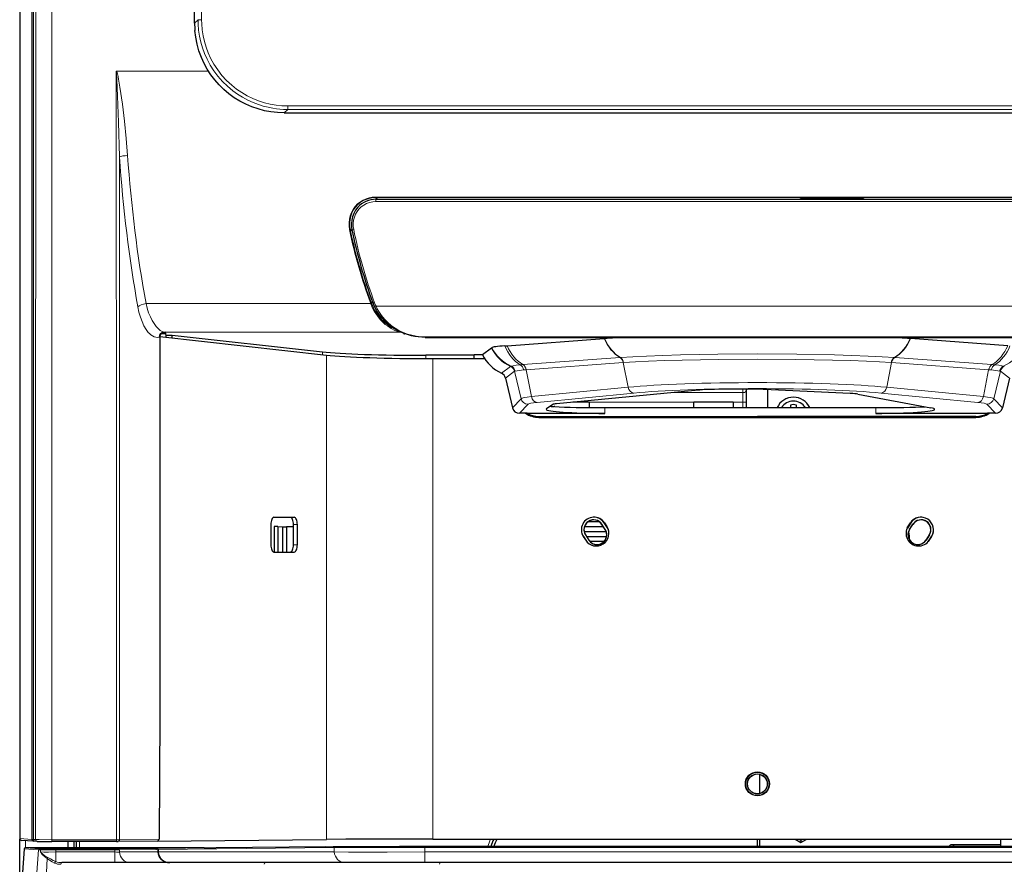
# Model space of a CAD drawing. Extents: x 460 to 909, y -34 to 836.
# Tile 2 of 5: x 497 to 771, y 139 to 374. Entities that reach past the tile are written whole.
import ezdxf

# ---------------------------------------------------------------- set-up
doc = ezdxf.new("R2010")
doc.units = 0

msp = doc.modelspace()

# ---------------------------------------------------------------- linework, layer by layer
at = {"color": 7, "lineweight": 30}
for p, q in [((497.334534, 719.150391), (497.327087, 146.371552)), ((545.931763, 372.959167), (545.931763, 373.000916)), ((500.738922, 366.782043), (500.736023, 146.144196)), ((570.86084, 348.051819), (570.821411, 348.051819)), ((570.86084, 348.051819), (833.813232, 348.04837)), ((596.31842, 324.031738), (808.355103, 324.028992)), ((714.286743, 324.030212), (714.329407, 324.242432)), ((714.329407, 324.242432), (731.829407, 324.242188)), ((714.331177, 324.242432), (714.331421, 324.030212)), ((731.70874, 324.242188), (731.708496, 324.029999)), ((731.829407, 324.242188), (731.87207, 324.029968)), ((536.28894, 285.734863), (536.287537, 180.77652)), ((536.297302, 285.87915), (582.559448, 280.749481)), ((537.742004, 286.613525), (536.631165, 286.613556)), ((537.742004, 287.096985), (537.708984, 287.096985)), ((537.742004, 287.096985), (537.880005, 286.682556)), ((537.742004, 286.613525), (537.742004, 287.096985)), ((537.880005, 286.682556), (537.742004, 286.613525)), ((538.014893, 286.277527), (537.880005, 286.682556)), ((538.014893, 286.277527), (539.728821, 286.297546)), ((538.014893, 285.688721), (538.014893, 286.277527)), ((539.728821, 285.498657), (539.728821, 286.297546)), ((539.728821, 286.297546), (581.42688, 281.642242)), ((604.034241, 286.630249), (604.234131, 286.630249)), ((604.471497, 286.630249), (604.234131, 286.630249)), ((610.007568, 285.674774), (794.664917, 285.672363)), ((632.783325, 283.355865), (659.777039, 285.311401)), ((659.865784, 285.31781), (659.777039, 285.311401)), ((744.791992, 285.316711), (744.880798, 285.310303)), ((771.87439, 283.354065), (744.880798, 285.310303)), ((628.406738, 282.709656), (625.892822, 280.830322)), ((628.506958, 282.784576), (628.406738, 282.709656)), ((632.14032, 283.309265), (632.783325, 283.355865)), ((623.605347, 280.683411), (610.214661, 280.683533)), ((612.122925, 279.767761), (626.519287, 279.767578)), ((623.654297, 280.830353), (623.605347, 280.683411)), ((623.605347, 279.767853), (623.605347, 280.683716)), ((625.892822, 280.830322), (623.654297, 280.830353)), ((632.301147, 274.369385), (634.24762, 266.100342)), ((772.356384, 274.367554), (770.409668, 266.098572)), ((685.993774, 271.017517), (646.495544, 267.206696)), ((699.32312, 271.304932), (699.32312, 271.09137)), ((699.32312, 267.644196), (699.32312, 271.09137)), ((705.092102, 271.167542), (705.092102, 266.141724)), ((728.135986, 270.101624), (706.152405, 271.122192)), ((730.251465, 269.914856), (750.560608, 266.084045)), ((645.478027, 267.020447), (643.688477, 265.80603)), ((646.051758, 266.411743), (645.832092, 266.4245)), ((655.618103, 267.644196), (651.031494, 267.644196)), ((655.618103, 267.644196), (655.618103, 266.162537)), ((659.902649, 266.142456), (735.277161, 266.141479)), ((684.618103, 266.142029), (684.618103, 267.644196)), ((695.618103, 267.644196), (684.618103, 267.644196)), ((695.618103, 267.644196), (695.618103, 266.141846)), ((699.32312, 266.141815), (699.32312, 267.644196)), ((711.508789, 266.858032), (711.508789, 266.141785)), ((713.175415, 266.141754), (713.175415, 266.858032)), ((638.382019, 264.563446), (636.189514, 264.563477)), ((638.406372, 264.549438), (638.382019, 264.563446)), ((659.902649, 264.549194), (638.406372, 264.549438)), ((638.406616, 264.549316), (638.406616, 264.545288)), ((638.406616, 264.493042), (638.406616, 264.545288)), ((638.406616, 264.25946), (638.406616, 264.493042)), ((641.60321, 263.69812), (702.328613, 263.697235)), ((641.60321, 263.652679), (702.328613, 263.651886)), ((641.610535, 263.443695), (763.061401, 263.442139)), ((763.054077, 263.696533), (702.328613, 263.697235)), ((763.054077, 263.651093), (702.328613, 263.651886)), ((766.250854, 264.547791), (735.277161, 264.548218)), ((766.25061, 264.547668), (766.25061, 264.54361)), ((766.25061, 264.491394), (766.25061, 264.54361)), ((766.25061, 264.249817), (766.25061, 264.491394)), ((766.250854, 264.547791), (766.275269, 264.561768)), ((768.467773, 264.561768), (766.275269, 264.561768)), ((567.972351, 235.670135), (573.631409, 235.670059)), ((567.117615, 233.670135), (567.117554, 228.014145)), ((568.068176, 233.076111), (568.068054, 226.014114)), ((569.060303, 233.076096), (568.068176, 233.076111)), ((569.060303, 233.076096), (569.060181, 226.014099)), ((569.060303, 233.076096), (570.349121, 233.051666)), ((570.349121, 233.051666), (570.348999, 226.014084)), ((570.349121, 233.051666), (571.489624, 233.004807)), ((571.489624, 233.004807), (571.489563, 226.014069)), ((573.401184, 233.004776), (571.489624, 233.004807)), ((573.401123, 228.014053), (573.401245, 233.670059)), ((574.486023, 228.014053), (574.486084, 233.670044)), ((659.566345, 232.987442), (654.238647, 232.987442)), ((655.332703, 234.487442), (658.335571, 234.487442)), ((660.026245, 232.273819), (659.104492, 233.705368)), ((660.051147, 232.289871), (659.129456, 233.72142)), ((659.735107, 234.111389), (660.656799, 232.67984)), ((660.678833, 232.694016), (659.75708, 234.125565)), ((659.847473, 234.0914), (660.490906, 233.091385)), ((743.9776, 232.692932), (743.910583, 232.584564)), ((743.9776, 232.692932), (744.899414, 234.124466)), ((744.921387, 234.110291), (743.999634, 232.678757)), ((744.180237, 233.090302), (744.823669, 234.090286)), ((744.605225, 232.288773), (745.527039, 233.720291)), ((744.630188, 232.272705), (745.552002, 233.704239)), ((653.933655, 230.375946), (654.803833, 229.024521)), ((653.960754, 230.303726), (654.604187, 229.303711)), ((654.181946, 231.737442), (660.292297, 231.737442)), ((654.539307, 230.76593), (655.46106, 229.334381)), ((654.56427, 230.781982), (655.485962, 229.350433)), ((660.394043, 230.237442), (654.914429, 230.237442)), ((750.092163, 230.780746), (749.170349, 229.349213)), ((750.117065, 230.764694), (749.195312, 229.33316)), ((750.722717, 230.374695), (749.800903, 228.943161)), ((750.744751, 230.360519), (749.987183, 229.184067)), ((750.066833, 229.302475), (750.710327, 230.30246)), ((750.793762, 230.438965), (750.744751, 230.360519)), ((655.765503, 228.987442), (659.746216, 228.987442)), ((567.972229, 226.01413), (573.631287, 226.014053)), ((536.287537, 180.77652), (536.054871, 146.189789)), ((702.940186, 164.261047), (702.940186, 158.899414)), ((497.342102, 87.337265), (497.342102, 146.250153)), ((501.195923, 145.645676), (497.793091, 145.87262)), ((501.228821, 145.644592), (501.195923, 145.645676)), ((502.214935, 145.597763), (501.619751, 145.637451)), ((524.190369, 145.57901), (506.238495, 145.579254)), ((510.742065, 145.579147), (510.742065, 143.817688)), ((512.342163, 145.578812), (512.342163, 143.817383)), ((513.142151, 143.817383), (513.142151, 145.578796)), ((524.190369, 145.57901), (524.64856, 145.580383)), ((535.504883, 145.688797), (524.64856, 145.580383)), ((535.574463, 145.693481), (582.557678, 146.156311)), ((612.121216, 146.24324), (792.547668, 146.240891)), ((702.321106, 144.223785), (702.321106, 146.241821)), ((702.321106, 144.223785), (702.321106, 146.241821)), ((702.940186, 146.241943), (702.940186, 144.223923)), ((712.788208, 146.241821), (714.440186, 145.288055)), ((713.937988, 146.241913), (714.440186, 145.951996)), ((714.440186, 145.951996), (714.942322, 146.241913)), ((714.440186, 145.288055), (716.092041, 146.241776)), ((714.440186, 145.865402), (714.440186, 145.288055)), ((769.992126, 144.223999), (769.992126, 146.24115)), ((498.604187, 143.540131), (497.790039, 132.682953)), ((547.102295, 143.817688), (498.903351, 143.817688)), ((535.190369, 143.645126), (535.369812, 143.642822)), ((535.371582, 143.642807), (535.369812, 143.642822)), ((535.774597, 143.364838), (535.831787, 142.644608)), ((548.586792, 143.81868), (547.102295, 143.817688)), ((582.263428, 144.135468), (551.905518, 143.83197)), ((702.34259, 144.22403), (612.080383, 144.22403)), ((792.604797, 144.22403), (702.34259, 144.22403)), ((761.311523, 144.62851), (756.311523, 144.62851)), ((769.992126, 144.62851), (761.311523, 144.62851)), ((565.54834, 139.697952), (509.078735, 139.697952)), ((614.062683, 139.697952), (565.548218, 139.697952)), ((702.34259, 139.697952), (614.062683, 139.697952)), ((790.622498, 139.697952), (702.34259, 139.697952))]:
    msp.add_line(p, q, dxfattribs=at)
at = {"color": 7, "lineweight": 15}
for p, q in [((545.931763, 373.000916), (546.881775, 373.950897)), ((501.157166, 366.782043), (501.154297, 146.136353)), ((524.156311, 359.603943), (524.131653, 359.688293)), ((524.216919, 359.664551), (524.132019, 359.688538)), ((549.764709, 359.688446), (524.13208, 359.688782)), ((524.156311, 359.603943), (524.216919, 359.664551)), ((549.779419, 359.664215), (524.216919, 359.664551)), ((570.86084, 348.051819), (571.811523, 349.002472)), ((571.811523, 349.002472), (571.811584, 349.993286)), ((571.811523, 349.002472), (832.862549, 348.999084)), ((571.811584, 349.993286), (832.86261, 349.989899)), ((596.174683, 324.501648), (596.174683, 324.659607)), ((808.484131, 324.65686), (596.174683, 324.659607)), ((596.174683, 324.501648), (596.737061, 324.031738)), ((808.484131, 324.498901), (596.174683, 324.501648)), ((596.31842, 323.426514), (596.31842, 324.031738)), ((596.31842, 323.426514), (808.355103, 323.423737)), ((716.580261, 324.030182), (716.580017, 324.242371)), ((716.880188, 324.030182), (716.880005, 324.242371)), ((717.014832, 324.242371), (717.014832, 324.030151)), ((717.314758, 324.242371), (717.314758, 324.030151)), ((728.725159, 324.242218), (728.725159, 324.030029)), ((729.025085, 324.242218), (729.025085, 324.030029)), ((729.159668, 324.030029), (729.159912, 324.242218)), ((729.459656, 324.030029), (729.4599, 324.242218)), ((589.192017, 315.693909), (589.737732, 315.214752)), ((595.367981, 295.585663), (595.082092, 295.139099)), ((594.870178, 295.065369), (532.434143, 295.066162)), ((594.893311, 295.002411), (594.870178, 295.065369)), ((595.082092, 295.139099), (595.05896, 295.200958)), ((808.332886, 294.335205), (596.339783, 294.337952)), ((501.751312, 288.407501), (501.749451, 146.096664)), ((506.240356, 288.397156), (506.238525, 146.079254)), ((506.240356, 288.410461), (506.240356, 288.409302)), ((506.240356, 288.408936), (506.240356, 288.397156)), ((524.192261, 288.396912), (524.190369, 146.07901)), ((525.098511, 288.398621), (525.09668, 146.080353)), ((536.28894, 285.734863), (536.105286, 285.697235)), ((537.708984, 287.096985), (537.419922, 287.145752)), ((603.2005, 287.144897), (537.419983, 287.145752)), ((602.472412, 287.24292), (602.423889, 287.256836)), ((604.034241, 286.630249), (604.005249, 286.804504)), ((794.664917, 285.805786), (610.007568, 285.808197)), ((610.007568, 285.808197), (610.007568, 285.674774)), ((581.42688, 280.875061), (581.42688, 281.642242)), ((582.559448, 280.749481), (582.557678, 146.156311)), ((610.2146, 279.770691), (610.214661, 280.683533)), ((612.122925, 279.767761), (612.121216, 146.24324)), ((664.153259, 280.045288), (637.169067, 278.090332)), ((664.161987, 280.045898), (664.153259, 280.045288)), ((664.249695, 280.052246), (664.161987, 280.045898)), ((740.407959, 280.05127), (740.495728, 280.044922)), ((740.495728, 280.044922), (740.504395, 280.044312)), ((740.504395, 280.044312), (767.488525, 278.088623)), ((633.721069, 277.589722), (631.210205, 275.716064)), ((633.721802, 277.590302), (633.72113, 277.589783)), ((637.169067, 278.090332), (637.160278, 278.089661)), ((638.072693, 276.687561), (638.064819, 276.687012)), ((665.056763, 278.642639), (638.072693, 276.687561)), ((639.524292, 269.192078), (638.072693, 276.687561)), ((665.065552, 278.64328), (665.056763, 278.642639)), ((665.150879, 278.649353), (665.065552, 278.64328)), ((666.389893, 271.804626), (665.065552, 278.64328)), ((738.267578, 271.803711), (739.592102, 278.642303)), ((739.506714, 278.648376), (739.592102, 278.642303)), ((739.592102, 278.642303), (739.600891, 278.641663)), ((739.600891, 278.641663), (766.584839, 276.685913)), ((765.133118, 269.19043), (766.584839, 276.685913)), ((766.584839, 276.685883), (766.592773, 276.685333)), ((767.488525, 278.088623), (767.497314, 278.087982)), ((770.935791, 277.588501), (770.936462, 277.587982)), ((634.812439, 276.242279), (632.301147, 274.369385)), ((634.813293, 276.242889), (634.812561, 276.24234)), ((636.639832, 268.63028), (634.813721, 276.243225)), ((768.017578, 268.628571), (769.843811, 276.241486)), ((769.844299, 276.24115), (769.845032, 276.240601)), ((769.845093, 276.24054), (772.356384, 274.367554)), ((666.389893, 271.804626), (639.524292, 269.192078)), ((698.32312, 271.312958), (698.32312, 270.325348)), ((738.267578, 271.803711), (765.133118, 269.19043)), ((636.639832, 268.63028), (634.24762, 266.100342)), ((667.970154, 270.196167), (641.104553, 267.583618)), ((678.82135, 270.325348), (698.32312, 270.325348)), ((698.32312, 267.644196), (698.32312, 270.325348)), ((736.687256, 270.195282), (763.552795, 267.582001)), ((768.017578, 268.628571), (770.409668, 266.098572)), ((638.580322, 267.091949), (636.189514, 264.563477)), ((684.618103, 267.644196), (655.618103, 267.644196)), ((659.902649, 264.549194), (659.902649, 266.142456)), ((698.32312, 267.644196), (695.618103, 267.644196)), ((698.32312, 266.141846), (698.32312, 267.644196)), ((699.32312, 267.644196), (698.32312, 267.644196)), ((735.277161, 264.548218), (735.277161, 266.141479)), ((766.077026, 267.090302), (768.467773, 264.561768)), ((641.60321, 263.69812), (641.60321, 263.652679)), ((763.054077, 263.696533), (763.054077, 263.651093)), ((574.486084, 233.670044), (573.401245, 233.670059)), ((659.129456, 233.72142), (659.104492, 233.705368)), ((659.75708, 234.125565), (659.735107, 234.111389)), ((660.678833, 232.694016), (660.656799, 232.67984)), ((743.9776, 232.692932), (743.999634, 232.678757)), ((744.899414, 234.124451), (744.921387, 234.110275)), ((745.527039, 233.720291), (745.552002, 233.704239)), ((653.920654, 230.367569), (653.933655, 230.375946)), ((654.539307, 230.76593), (654.56427, 230.781982)), ((660.051147, 232.289871), (660.026245, 232.273819)), ((744.605225, 232.288773), (744.630188, 232.272705)), ((750.117065, 230.764694), (750.092163, 230.780746)), ((750.744751, 230.360519), (750.722717, 230.374695)), ((574.486023, 228.014053), (573.401123, 228.014053)), ((655.46106, 229.334381), (655.485962, 229.350433)), ((749.195312, 229.33316), (749.170349, 229.349213)), ((500.736023, 146.144196), (497.327087, 146.371552)), ((498.942078, 143.817688), (498.942078, 145.795975)), ((501.749451, 146.096664), (501.154297, 146.136353)), ((506.238525, 146.079254), (506.238495, 145.579254)), ((524.190369, 146.07901), (506.238525, 146.079254)), ((513.942139, 143.817368), (513.942139, 145.578781)), ((524.190369, 146.07901), (525.09668, 146.080353)), ((524.190369, 146.07901), (524.190369, 145.57901)), ((536.054871, 146.189789), (525.09668, 146.080353)), ((713.788208, 146.241806), (714.440186, 145.865402)), ((715.092102, 146.241791), (714.440186, 145.865402)), ((497.790771, 132.682953), (498.604797, 143.53862)), ((502.547211, 143.274506), (498.604797, 143.53862)), ((502.845764, 143.553574), (498.903351, 143.817688)), ((547.102295, 143.817688), (498.903351, 143.817688)), ((502.547211, 143.274506), (501.80838, 132.682953)), ((503.093323, 142.674728), (503.105316, 143.263763)), ((503.105316, 143.263763), (507.398041, 143.25119)), ((507.371094, 142.674728), (507.398041, 143.25119)), ((507.371094, 139.995056), (507.371094, 142.674728)), ((523.798218, 142.674728), (507.371094, 142.674728)), ((507.398041, 143.530258), (523.772522, 143.530258)), ((507.398041, 143.530258), (507.398041, 143.25119)), ((507.398041, 143.25119), (523.772522, 143.25119)), ((524.766907, 143.533203), (523.772522, 143.530258)), ((523.772522, 143.530258), (523.772522, 143.25119)), ((523.798218, 142.674728), (523.772522, 143.25119)), ((523.798218, 139.697952), (523.798218, 142.674728)), ((535.410156, 143.639709), (524.766907, 143.533203)), ((535.681396, 143.360641), (525.038147, 143.254135)), ((525.063965, 142.674728), (525.038147, 143.254135)), ((535.735901, 142.674728), (525.063965, 142.674728)), ((584.434021, 144.14035), (535.291626, 143.64859)), ((535.367554, 143.642822), (535.369324, 143.642822)), ((535.774597, 143.364838), (535.681396, 143.360641)), ((535.735901, 142.674728), (535.681396, 143.360641)), ((584.705261, 143.861282), (535.773987, 143.371628)), ((584.758118, 142.674728), (535.829407, 142.674728)), ((551.908508, 143.831985), (582.266418, 144.135483)), ((584.705261, 143.861282), (584.758118, 142.674728)), ((609.881104, 144.215973), (794.804077, 144.215973)), ((609.881104, 144.215973), (609.881104, 143.936905)), ((609.881104, 143.936905), (794.804077, 143.936905)), ((609.881104, 143.936905), (609.937317, 142.674728)), ((794.747864, 142.674728), (609.937317, 142.674728)), ((609.937317, 139.697952), (609.937317, 142.674728)), ((612.080383, 144.22403), (702.34259, 144.22403)), ((792.604797, 144.22403), (702.34259, 144.22403)), ((504.958008, 140.879639), (504.572632, 132.682953))]:
    msp.add_line(p, q, dxfattribs=at)
for points in [[(546.881775, 373.950897), (546.9104, 372.750702), (547.049561, 371.053375), (547.301697, 369.38089), (547.664307, 367.737), (548.135376, 366.125427), (548.71344, 364.549927), (549.397339, 363.014313), (550.281433, 361.358154), (551.294006, 359.764191), (552.432495, 358.241608), (553.693176, 356.800568), (555.070618, 355.451935), (556.557495, 354.206848), (557.877563, 353.253662), (559.261353, 352.386383), (560.701904, 351.610229), (562.191589, 350.92981), (563.722168, 350.348907), (565.022583, 349.942963), (566.339966, 349.609314), (567.668762, 349.348633), (568.660278, 349.202301), (569.652527, 349.096191), (570.661011, 349.029144), (571.811523, 349.002472)], [(547.879333, 373.946899), (547.907715, 372.770966), (548.046509, 371.108002), (548.298157, 369.470215), (548.660156, 367.86142), (549.130371, 366.285278), (549.707458, 364.745605), (550.390259, 363.246216), (551.301758, 361.583313), (552.349304, 359.987793), (553.530029, 358.470154), (554.839233, 357.042084), (555.540039, 356.365509), (556.270325, 355.715973), (557.619751, 354.645996), (559.048645, 353.672333), (560.548645, 352.802277), (562.110107, 352.042206), (563.722717, 351.397491), (565.375244, 350.872131), (566.974121, 350.485535), (568.587402, 350.210632), (570.203796, 350.04715), (571.811584, 349.993286)], [(525.049438, 335.85965), (524.792114, 345.467773), (524.533508, 352.681915), (524.328491, 357.373871), (524.239014, 358.876892), (524.211548, 359.207458), (524.171265, 359.535706), (524.156311, 359.603943)], [(527.315247, 336.225586), (526.923401, 340.963928), (526.428467, 345.70874), (525.849609, 350.461853), (525.193359, 355.166901), (524.81842, 357.46051), (524.67627, 358.203064), (524.506897, 358.943054), (524.417297, 359.250885), (524.294067, 359.555023), (524.216919, 359.664551)], [(596.174683, 324.659607), (595.28894, 324.606628), (594.414856, 324.447449), (593.566589, 324.183533), (592.757751, 323.818634), (592.001465, 323.358887), (591.223511, 322.73465), (590.542297, 322.014404), (589.968323, 321.214478), (589.50885, 320.35199), (589.164551, 319.433228), (588.942688, 318.484497), (588.842468, 317.521301), (588.861389, 316.558136), (588.995972, 315.60791)], [(596.174683, 324.501648), (595.300598, 324.448914), (594.438477, 324.289978), (593.602539, 324.026428), (592.806702, 323.662109), (592.064087, 323.203308), (591.304565, 322.582581), (590.642212, 321.867493), (590.087585, 321.074646), (589.647461, 320.221313), (589.330444, 319.341919), (589.128052, 318.435852), (589.039307, 317.517334), (589.061707, 316.599426), (589.192017, 315.693909)], [(596.318359, 323.426514), (595.428772, 323.364166), (594.555786, 323.177185), (593.718628, 322.868378), (592.93573, 322.444397), (592.228638, 321.919525), (591.605713, 321.30426), (591.077393, 320.61322), (590.651001, 319.862122), (590.323792, 319.045166), (590.110291, 318.19751), (590.01001, 317.33429), (590.020874, 316.469604), (590.139893, 315.61615)], [(536.105286, 285.697235), (535.522278, 285.663086), (535.15271, 285.710632), (534.673828, 285.852722), (534.200317, 286.0849), (533.734253, 286.407135), (533.391052, 286.707855), (533.054688, 287.059082), (532.431091, 287.875854), (531.848083, 288.872467), (531.316956, 290.037537), (530.863037, 291.308044), (530.477783, 292.695129), (530.168335, 294.166748)], [(537.419983, 287.145752), (537.151123, 287.205322), (536.878906, 287.306091), (536.330627, 287.623718), (535.960632, 287.919983), (535.591919, 288.279114), (535.216675, 288.710358), (534.84729, 289.202026), (534.146118, 290.338257), (533.630981, 291.378723), (533.165527, 292.526367), (532.762451, 293.763), (532.434143, 295.066162)], [(602.423889, 287.256836), (601.553162, 287.600098), (600.549255, 288.128845), (599.489746, 288.832733), (598.922119, 289.277557), (598.358398, 289.77301), (597.622131, 290.514465), (596.915283, 291.351074), (596.25116, 292.285339), (595.863098, 292.921295), (595.501282, 293.596191), (595.181213, 294.282593), (594.893311, 295.002411)], [(601.60614, 287.984192), (600.739624, 288.430542), (599.828247, 289.006897), (598.904968, 289.714081), (598.004578, 290.54718), (597.140015, 291.519379), (596.336182, 292.635681), (595.965576, 293.248413), (595.620667, 293.897339), (595.082092, 295.139099)], [(610.007568, 285.808197), (608.762878, 285.858002), (607.537048, 286.004608), (606.343018, 286.242737), (605.082031, 286.601685), (603.876343, 287.056458), (602.730347, 287.60144), (601.646973, 288.2323), (600.580505, 288.983246), (599.587646, 289.824432), (598.672852, 290.754761), (597.842529, 291.772888), (597.104187, 292.876831), (596.701965, 293.59259), (596.339783, 294.337952)], [(603.194885, 287.147461), (602.591736, 287.216583), (602.472412, 287.24292)], [(702.328857, 281.068298), (691.362061, 281.000488), (680.940186, 280.799072), (676.05127, 280.648346), (671.515747, 280.466614), (667.669556, 280.271057), (664.249695, 280.052246)], [(702.328857, 279.621246), (691.624268, 279.556335), (681.452881, 279.363708), (676.575134, 279.215881), (672.060242, 279.03717), (668.406616, 278.85376), (665.150879, 278.649353)], [(702.328857, 281.068298), (713.295654, 281.000183), (723.717529, 280.798523), (728.606445, 280.647644), (733.141968, 280.46582), (736.988098, 280.270142), (740.407959, 280.05127)], [(702.328857, 279.621246), (713.033386, 279.556061), (723.204773, 279.363159), (728.08252, 279.21521), (732.597412, 279.036377), (736.251038, 278.852905), (739.506714, 278.648376)], [(636.389465, 278.027527), (635.277161, 277.913544), (634.448303, 277.797729), (633.922791, 277.682007)], [(637.352844, 276.627136), (635.530273, 276.41217), (635.013672, 276.318604)], [(767.304749, 276.625427), (769.127319, 276.410461), (769.64386, 276.316864)], [(768.268127, 278.025818), (769.380493, 277.911804), (770.20929, 277.795959), (770.734802, 277.680237)], [(501.749451, 146.096664), (502.698822, 146.086426), (506.238525, 146.079254)], [(503.093323, 142.674728), (503.222229, 142.513031), (503.712402, 142.025848), (504.343323, 141.558807), (505.111664, 141.122208)], [(503.093323, 142.674728), (504.00824, 142.636993), (505.307648, 142.632446), (507.371094, 142.674728)], [(503.093323, 142.674728), (503.602997, 141.989517), (504.094208, 141.507034), (504.693848, 141.049164), (504.958008, 140.879639)], [(535.367554, 143.642822), (535.173218, 143.64563), (535.170715, 143.645874), (535.186768, 143.647003), (535.291626, 143.64859)], [(535.369324, 143.642822), (535.474365, 143.641281), (535.475464, 143.641144), (535.465454, 143.640533), (535.410156, 143.639709)], [(582.266418, 144.135483), (588.333191, 144.176788), (602.875427, 144.217911)], [(584.434021, 144.14035), (593.789185, 144.192352), (609.881104, 144.215973)], [(584.705261, 143.861282), (588.587341, 143.892761), (599.405151, 143.930695), (609.881104, 143.936905)], [(584.758118, 142.674728), (588.670776, 142.64566), (599.483154, 142.637863), (609.937317, 142.674728)], [(504.958008, 140.879639), (505.612305, 140.42218), (506.329468, 139.945923), (507.037994, 139.576355)], [(505.111664, 141.122208), (505.844238, 140.726898), (506.626953, 140.314453), (507.371094, 139.995056)]]:
    msp.add_lwpolyline(points, dxfattribs=at)
at = {"color": 7, "lineweight": 30}
for points in [[(570.821411, 348.051849), (568.985291, 348.122162), (567.159424, 348.327057), (565.353882, 348.665497), (563.578369, 349.135681), (561.84259, 349.735138), (560.155945, 350.460632), (558.527588, 351.308289), (556.96637, 352.27356), (555.481934, 353.350189), (554.080994, 354.533203), (552.770996, 355.816193), (551.559082, 357.19223), (550.451782, 358.653839), (549.454956, 360.193176), (548.573975, 361.80191), (547.813599, 363.471313), (547.14679, 365.287964), (546.622559, 367.151123), (546.244019, 369.049652), (546.013367, 370.972046)], [(596.31842, 324.031738), (595.610779, 323.995392), (594.908813, 323.885895), (594.221375, 323.703674), (593.557434, 323.450684), (592.925537, 323.13031), (592.333557, 322.747284), (591.788208, 322.307465), (591.294983, 321.817474), (590.661987, 321.003967), (590.164612, 320.11795), (589.806335, 319.182587), (589.58667, 318.218719), (589.50238, 317.24469), (589.548889, 316.276581), (589.649963, 315.641479)], [(610.007568, 285.674774), (609.042786, 285.703156), (608.090149, 285.786835), (607.157227, 285.922974), (606.249268, 286.108215), (605.369751, 286.339233), (604.520325, 286.612946), (603.701599, 286.92688), (602.913391, 287.279175), (602.155457, 287.668335), (601.427429, 288.093506), (600.729126, 288.554077), (599.737366, 289.310913), (598.813354, 290.147369), (597.960144, 291.064575), (597.182678, 292.06366), (596.488037, 293.145447), (595.885437, 294.309143)], [(502.214935, 145.597763), (502.545776, 145.590759), (505.308411, 145.579773), (506.238495, 145.579254)], [(612.121216, 146.24324), (599.166748, 146.230927), (587.98114, 146.193939), (582.557678, 146.156311)], [(535.774597, 143.364838), (535.704834, 143.534576), (535.541138, 143.63385), (535.371582, 143.642807)], [(582.263428, 144.135468), (590.660767, 144.187073), (602.875427, 144.217911)]]:
    msp.add_lwpolyline(points, dxfattribs=at)
for centre, radius in [((702.334656, 161.590393), 3.35), ((702.327271, 161.580933), 3.272788), ((702.327271, 161.580353), 3.249999), ((702.327271, 161.580353), 2.779706), ((702.327271, 161.580353), 2.75)]:
    msp.add_circle(centre, radius, dxfattribs=at)
at = {"color": 7, "lineweight": 15}
for centre, radius, start, end in [((-417963.75, 383.291931), 418465.52518, 359.987009, 0.033802), ((-418087.96875, 383.293549), 418594.217538, 359.987013, 0.033797), ((-504446.75, 373.356995), 504947.906901, 359.999254, 0.013232), ((-123180.367188, 410.023621), 123728.250422, 359.983294, 0.020889), ((547.643799, 455.542297), 81.595371, 269.464879, 270.16537), ((63287.980469, 377.02774), 62763.850581, 180.015827, 180.080905), ((63284.605469, 377.027771), 62759.568174, 180.037588, 180.080919), ((723.477478, 342.953003), 137.233541, 191.49366, 200.423094), ((723.22583, 342.981079), 136.783276, 191.507252, 200.445278), ((724.099609, 342.884186), 136.706864, 191.505599, 200.369368), ((609.115295, 300.192078), 14.05291, 200.370119, 204.618715), ((602.400024, 287.458008), 0.203515, 276.754126, 352.803411), ((638.697754, 288.072998), 11.604718, 207.527119, 244.604924), ((638.756226, 288.238739), 11.610412, 208.019794, 245.39922), ((765.901672, 288.237091), 11.610412, 294.599279, 331.978715), ((632.860291, 275.776764), 2.006926, 13.411986, 64.602149), ((634.109924, 276.995728), 0.710661, 105.25148, 123.090322), ((632.861572, 275.777649), 2.00696, 13.41434, 64.603672), ((633.051819, 275.868011), 2.012627, 12.935437, 64.352465), ((640.760742, 228.594727), 49.625705, 94.160558, 95.053407), ((639.809814, 251.651627), 25.096094, 93.987098, 95.618352), ((764.847168, 251.649994), 25.096094, 84.380157, 86.011411), ((763.89563, 228.593124), 49.625705, 84.945102, 85.837952), ((771.605713, 275.866211), 2.012627, 115.646045, 167.063067), ((771.796021, 275.775818), 2.00696, 115.39483, 166.584161), ((771.797302, 275.774963), 2.006926, 115.39636, 166.586524), ((770.547668, 276.993958), 0.710661, 56.908183, 74.747022), ((635.117554, 275.728668), 0.59827, 99.985951, 120.560243), ((769.539978, 275.726929), 0.59827, 59.438273, 80.012558), ((500.69751, 133.338852), 12.805901, 87.955727, 89.827595), ((646.542114, 138.337448), 20, 156.71742, 162.883442), ((503.167877, 162.232162), 18.968143, 268.124817, 269.811006), ((503.442444, 161.074371), 17.53127, 268.049487, 269.803459), ((506.757812, 625.421997), 481.891671, 269.598656, 270.076127), ((524.605103, 75.004379), 68.251531, 89.636459, 90.698929), ((535.574402, 141.972931), 0.719699, 69.033569, 77.041836), ((548.466492, 613.175659), 469.356673, 270.014682, 270.420184), ((505.684906, 140.589096), 0.782836, 137.077348, 158.213532), ((508.716797, 143.523376), 4.289927, 246.958149, 270.408887), ((509.04126, 144.562729), 4.864183, 249.915369, 270.441419)]:
    msp.add_arc(centre, radius, start, end, dxfattribs=at)
at = {"color": 7, "lineweight": 30}
for centre, radius, start, end in [((-122945.992188, 410.023743), 123491.929458, 359.982823, 0.074679), ((-504420.53125, 373.356812), 504921.280808, 359.999254, 0.013232), ((570.996216, 372.993134), 25.064482, 180.077668, 184.625085), ((714.39209, 322.599487), 1.6, 92.180213, 92.572149), ((723.478027, 342.954102), 136.586765, 191.534941, 200.418012), ((609.058411, 300.360992), 14.496618, 200.418381, 204.674723), ((537.614258, 285.722961), 1.325937, 137.82539, 179.484695), ((537.712402, 285.646057), 1.451057, 90.136654, 138.177623), ((604.03418, 286.830109), 0.199848, 270.010721, 329.132937), ((679.706848, 6.497437), 279.525785, 92.865533, 94.070344), ((724.943665, 6.496849), 279.525785, 85.928165, 87.132976), ((636.122192, 286.144836), 11.527566, 207.453435, 244.779613), ((630.360962, 273.912903), 1.993107, 13.240174, 64.781462), ((688.192688, 247.091614), 24.026947, 92.744618, 95.250977), ((712.342102, 264.037415), 5, 24.887519, 155.110987), ((636.187561, 266.556427), 1.992807, 193.229907, 270.056422), ((648.05011, 305.045837), 38.68483, 265.05925, 266.713078), ((646.098083, 270.956848), 4.540072, 254.009807, 266.642796), ((712.342102, 264.037415), 3.92, 32.465218, 147.533288), ((712.342102, 264.037415), 2.941176, 73.540749, 106.459249), ((768.469788, 266.554688), 1.992807, 269.942084, 346.768603), ((641.610596, 270.143677), 6.7, 236.394982, 269.999253), ((641.603333, 270.152893), 6.454799, 240.313953, 269.998577), ((641.603333, 270.152893), 6.500214, 240.542054, 269.998707), ((763.054077, 270.151306), 6.500214, 269.999799, 299.456459), ((763.054077, 270.151306), 6.454799, 269.999929, 299.68456), ((763.061462, 270.14212), 6.7, 269.999253, 303.603524), ((656.904114, 232.197556), 3.5, 32.758301, 212.758306), ((656.834351, 232.243668), 3.450007, 32.77691, 92.701902), ((656.83429, 232.243576), 3.476293, 32.77747, 72.418959), ((747.766968, 232.196381), 3.5, 327.240207, 147.240205), ((747.822144, 232.242371), 3.476326, 111.12948, 147.220889), ((747.822083, 232.242477), 3.450007, 86.250522, 147.221599), ((656.834351, 232.243668), 2.729648, 32.776749, 212.776652), ((656.834351, 232.243668), 2.699998, 32.776705, 212.776707), ((657.547546, 231.197556), 3.5, 212.758306, 32.758301), ((657.756226, 230.81218), 3.449884, 25.474843, 32.776855), ((657.756226, 230.812195), 3.476026, 28.908287, 32.776954), ((747.123535, 231.196381), 3.5, 147.240205, 327.240207), ((746.900146, 230.81102), 3.449877, 147.22164, 152.699315), ((747.822083, 232.242493), 2.729648, 327.22185, 147.221763), ((747.822083, 232.242493), 2.699998, 327.221803, 147.221804), ((656.83429, 232.243622), 3.449911, 200.342989, 212.776775), ((657.756104, 230.812119), 2.729653, 212.776679, 32.776739), ((657.756104, 230.812119), 2.700002, 212.776707, 32.776705), ((746.900269, 230.810959), 2.729653, 147.221763, 327.22183), ((746.900269, 230.810959), 2.700002, 147.221804, 327.221803), ((739.592102, 229.987381), 5, 353.914853, 18.943028), ((747.82196, 232.242523), 3.450095, 327.222076, 353.626194), ((497.827728, 146.372208), 0.500707, 180.075441, 265.923577), ((501.232788, 146.140076), 0.496266, 179.524924, 265.735548), ((501.137085, 128.730988), 16.913582, 88.365784, 89.709016), ((646.542114, 138.337448), 19.2, 155.685857, 162.145945), ((646.542114, 138.337448), 18.4, 154.555078, 161.341704), ((498.903351, 143.5177), 0.3, 90.000003, 175.711575), ((539.021729, 142.897949), 3.2, 184.540759, 269.999997), ((548.470459, 614.366943), 470.547842, 270.01417, 270.418271), ((611.998169, -6665.902832), 6810.126509, 89.999306, 90.076753), ((756.311523, 143.62851), 1, 36.55018, 143.449819)]:
    msp.add_arc(centre, radius, start, end, dxfattribs=at)
at = {"color": 7, "lineweight": 15}
for centre, major_axis, ratio, start_param, end_param in [((527.315247, 335.859619), (2.49408, 0.172066), 0.146046, 1.560718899, 2.7002003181), ((614.816162, 364.285736), (0.097595, -194.962357), 0.465462, 4.858480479, 5.0800529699), ((618.074097, 364.8078), (-0.209961, -193.608871), 0.473842, 4.8610730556, 5.0814055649), ((588.995972, 315.658569), (0.195984, 0.039886), 0.248509, 4.6618523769, 6.1930850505), ((590.139893, 315.741455), (0.489929, 0.099968), 0.245835, 3.1416281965, 4.6622644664), ((532.434143, 294.166687), (2.46051, 0.442406), 0.35483, 1.5070793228, 2.6725510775), ((594.870178, 295.137329), (0.187378, 0.069847), 0.339827, 4.586401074, 6.1903810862), ((594.893311, 295.075378), (0.187317, 0.070023), 0.344593, 4.5842839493, 6.1902093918), ((595.941223, 295.477905), (0.468567, 0.174416), 0.335125, 3.1416036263, 4.588289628), ((596.339783, 294.517822), (0.454346, 0.20871), 0.330683, 3.1415915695, 4.5616363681), ((602.472412, 287.441101), (-0.049927, -0.193672), 0.87632, 0.2859754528, 1.6407011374), ((537.419922, 285.697205), (-0.162048, -1.441467), 0.905287, 3.2651078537, 4.8137842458), ((668.067383, 290.392944), (0.83551, -11.535782), 0.809535, 5.1091427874, 5.7633046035), ((668.156067, 290.399506), (0.868408, -11.533356), 0.809945, 5.1068441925, 5.7610191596), ((736.501831, 290.398621), (-0.868713, -11.533333), 0.809945, 0.5221661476, 1.1763411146), ((736.590576, 290.392059), (-0.835815, -11.535759), 0.809535, 0.5198807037, 1.1740425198), ((640.422058, 288.411133), (0.129089, -11.565277), 0.799823, 5.1603035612, 5.8181857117), ((641.073486, 288.437866), (0.83551, -11.535782), 0.809535, 5.1091864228, 5.7634092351), ((763.584412, 288.436279), (-0.835815, -11.535759), 0.809535, 0.519776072, 1.1739988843), ((764.23584, 288.409515), (-0.129395, -11.565277), 0.799823, 0.4649995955, 1.122881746), ((663.47644, 278.255981), (0.144531, -1.994774), 0.80955, 1.7069464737, 2.6216911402), ((663.485229, 278.256592), (0.144958, -1.994743), 0.80956, 1.7067748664, 2.6215195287), ((663.574158, 278.263), (0.1427, -1.994904), 0.807681, 1.7076507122, 2.6224629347), ((741.083435, 278.262024), (-0.1427, -1.994904), 0.807681, 3.6607223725, 4.575534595), ((741.172363, 278.255585), (-0.14502, -1.994736), 0.80956, 3.6616657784, 4.5764104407), ((741.181152, 278.254944), (-0.144592, -1.994766), 0.80955, 3.6614941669, 4.5762388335), ((635.692139, 276.231995), (0.200745, -1.989899), 0.851452, 1.6842780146, 2.6026385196), ((636.483643, 276.300262), (0.146118, -1.994652), 0.810037, 1.7063021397, 2.6211402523), ((636.492371, 276.300903), (0.144531, -1.994774), 0.809551, 1.7069543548, 2.6218058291), ((768.165161, 276.299194), (-0.144531, -1.994766), 0.809551, 3.6613794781, 4.5762309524), ((768.17395, 276.298523), (-0.146179, -1.994652), 0.810037, 3.6620450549, 4.5768831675), ((768.965393, 276.230255), (-0.200745, -1.989899), 0.851452, 3.6805467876, 4.5989072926), ((702.328491, 269.997375), (44.263489, -0.000587), 0.069926, 0.6233384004, 2.5182441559), ((667.970215, 272.191284), (0.193604, -1.990608), 0.810624, 4.8285985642, 6.1637754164), ((702.329407, 268.467896), (42.319458, -0.000603), 0.069934, 1.5708139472, 2.5181996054), ((698.32312, 271.09137), (1, 0), 0.766044, 4.7123889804, 6.2831853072), ((702.327942, 268.467896), (42.319458, -0.000504), 0.069934, 0.6233930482, 1.5707787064), ((736.687256, 272.190399), (-0.193604, -1.990608), 0.810624, 0.1194098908, 1.454586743), ((638.580322, 269.087097), (1.453247, -1.374092), 0.995401, 4.1323156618, 5.4674910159), ((652.105286, 268.559021), (15.499268, 0.000282), 0.069958, 2.5178814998, 3.0755437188), ((641.104553, 269.578735), (0.193604, -1.990608), 0.810624, 4.8285985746, 6.1637754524), ((763.552795, 269.577148), (-0.193604, -1.990608), 0.810624, 0.1194098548, 1.4545867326), ((752.552063, 268.557678), (15.499268, -0.000687), 0.069958, 0.0660489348, 0.6237111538), ((766.077026, 269.085419), (-1.453247, -1.374054), 0.995401, 0.8156942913, 2.1508696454), ((652.104736, 267.029633), (13.554016, 0.000313), 0.069988, 2.5176510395, 3.0755128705), ((752.552551, 267.02832), (13.554016, -0.000671), 0.069988, 0.0660797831, 0.6239416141), ((501.653076, 146.136353), (0.033264, 0.498894), 0.997553, 1.6372147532, 3.1415018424), ((502.24823, 146.096649), (0.033264, 0.498894), 0.997553, 1.6372147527, 3.141501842), ((524.643555, 146.080353), (-0.005005, 0.499977), 0.9063, 3.1305601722, 4.7033269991), ((498.903351, 143.5177), (0.299133, -0.02243), 0.069562, 3.1415926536, 3.2114036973), ((498.903351, 143.5177), (-0.020081, -0.299332), 0.997576, 3.2086484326, 4.7093071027), ((502.845764, 143.253571), (0.020081, 0.299332), 0.997576, 0.0670558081, 1.5677144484), ((503.382294, 143.242828), (-0.003418, -0.29998), 0.925654, 3.1539127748, 4.6531311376), ((523.783936, 142.897949), (1.407593, -0.147583), 0.155862, 4.7388866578, 5.8702457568), ((524.766907, 143.233215), (-0.002991, 0.299988), 0.906425, 4.7731325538, 6.2721458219), ((527.957031, 142.897949), (0, -3.199997), 0.906308, 4.7822021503, 6.2831853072), ((535.291626, 143.348587), (-0.002991, 0.299988), 0.906425, 6.0815327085, 6.2721458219), ((535.410156, 143.339722), (-0.002991, 0.299988), 0.906425, 4.7731325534, 6.2721458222), ((538.629028, 142.897949), (0, -3.199997), 0.906308, 4.7822021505, 6.2831853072), ((584.434021, 143.840347), (-0.002991, 0.299988), 0.906425, 4.7731325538, 6.2721458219), ((587.651245, 142.897949), (0, -3.199997), 0.906308, 4.7822021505, 6.2831853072), ((507.371094, 139.541489), (-0.199524, -0.458466), 0.652149, 3.7300522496, 4.9156786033), ((509.078735, 139.197952), (0, 0.5), 0.664224, 0, 1.5009831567), ((565.548218, 139.197952), (0, -0.5), 0.545208, 3.1415926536, 4.6425757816), ((614.062683, 139.197952), (0, 0.5), 0.082784, 0, 1.5009831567)]:
    msp.add_ellipse(centre, major_axis=major_axis, ratio=ratio, start_param=start_param, end_param=end_param, dxfattribs=at)
at = {"color": 7, "lineweight": 30}
for centre, major_axis, ratio, start_param, end_param in [((647.888611, 282.712769), (19.429138, -0.000687), 0.052372, 2.5158894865, 3.0716532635), ((610.212585, 282.350128), (31.800171, -0.000404), 0.052408, 3.5805256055, 4.7124544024), ((612.123047, 281.481506), (32.700134, -0.00042), 0.052408, 3.5831607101, 4.712385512), ((696.917297, 270.149323), (16.700134, -0.000221), 0.069927, 0.9848439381, 2.203491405), ((725.095581, 269.781281), (5.498901, -0.00013), 0.069927, 0.3550503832, 0.9849366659), ((660.023926, 265.688599), (16.421265, -0.000603), 0.069667, 3.0392981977, 3.1416032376), ((659.90271, 265.688965), (16.300049, -0.000214), 0.069927, 3.1415979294, 4.7123866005), ((650.943237, 266.98111), (5.494202, 0.000084), 0.069956, 2.5141523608, 3.0388694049), ((659.903931, 266.711731), (16.301575, -0.000168), 0.034922, 3.6968852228, 4.7123104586), ((735.277039, 265.688019), (16.30011, -0.000221), 0.069927, 4.7123950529, 6.2831955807), ((735.275696, 266.710754), (16.30188, -0.000259), 0.034923, 4.7124802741, 5.7015737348), ((735.297607, 265.68811), (16.279602, -0.000328), 0.069972, 0.0000169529, 0.3552597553), ((567.97229, 233.670135), (0, 2), 0.427358, 0, 1.5707963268), ((572.546509, 233.670074), (0, 2), 0.427358, 4.7123889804, 6.2831853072), ((573.631409, 233.670059), (0, 2), 0.427358, 4.7123889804, 6.2831853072), ((567.972229, 228.01413), (0, 2), 0.427358, 1.5707963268, 3.1415926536), ((572.546387, 228.014069), (0, 2), 0.427358, 3.1415926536, 4.7123889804), ((573.631348, 228.014053), (0, 2), 0.427358, 3.1415926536, 4.7123889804), ((535.503174, 146.188812), (-0.551331, -0.022507), 0.906051, 1.5257602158, 3.0985270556)]:
    msp.add_ellipse(centre, major_axis=major_axis, ratio=ratio, start_param=start_param, end_param=end_param, dxfattribs=at)

doc.saveas('drawing.dxf')
